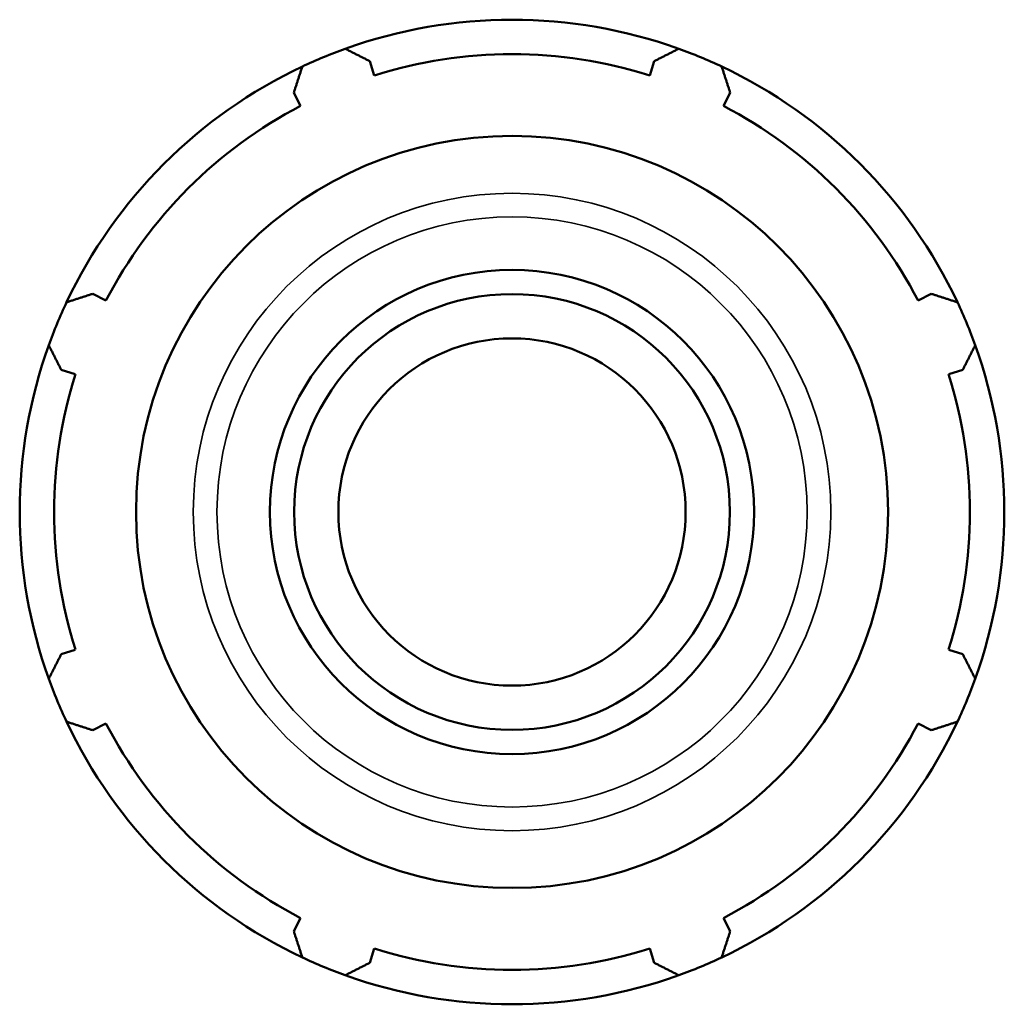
# Model space of a CAD drawing. Header units: inches. Extents: x -2.2 to 51.4, y -14.1 to 33.
# Tile 7 of 8: x 40.2 to 42.3, y 12.6 to 14.7. Entities that reach past the tile are written whole.
import ezdxf

# ---------------------------------------------------------------- set-up
doc = ezdxf.new("R2010")
doc.units = ezdxf.units.IN
doc.header["$MEASUREMENT"] = 0
doc.layers.add('Visible (ANSI)', color=7, linetype='Continuous', lineweight=50)
doc.layers.add('Visible Narrow (ANSI)', color=7, linetype='Continuous', lineweight=35)

msp = doc.modelspace()

# ---------------------------------------------------------------- linework, layer by layer
at = {"layer": 'Visible (ANSI)'}
for p, q in [((40.927, 14.5806), (40.9174, 14.6111)), ((41.5323, 14.6111), (41.5227, 14.5806)), ((40.7528, 14.5429), (40.7675, 14.5145)), ((41.6822, 14.5145), (41.6969, 14.5429)), ((40.3463, 14.0933), (40.318, 14.1081)), ((42.1317, 14.1081), (42.1034, 14.0933)), ((40.2498, 13.9434), (40.2802, 13.9338)), ((42.1695, 13.9338), (42.1999, 13.9434)), ((40.2802, 13.3381), (40.2498, 13.3285)), ((42.1999, 13.3285), (42.1695, 13.3381)), ((40.318, 13.1639), (40.3463, 13.1786)), ((42.1034, 13.1786), (42.1317, 13.1639)), ((40.7675, 12.7574), (40.7528, 12.7291)), ((41.6969, 12.7291), (41.6822, 12.7574)), ((40.9174, 12.6609), (40.927, 12.6914)), ((41.5227, 12.6914), (41.5323, 12.6609))]:
    msp.add_line(p, q, dxfattribs=at)
for radius in [0.8134, 0.5236, 0.4713, 0.3756]:
    msp.add_circle((41.2249, 13.636), radius, dxfattribs=at)
for radius, start, end in [(1.065, 70.208, 109.792), (1.065, 109.792, 115.208), (1.065, 64.792, 70.208), (0.9904, 72.5, 107.5), (1.065, 115.208, 154.792), (1.065, 25.208, 64.792), (0.9904, 117.5, 152.5), (0.9904, 27.5, 62.5), (1.065, 154.792, 160.208), (1.065, 19.792, 25.208), (1.065, 160.208, 199.792), (1.065, 340.208, 19.792), (0.9904, 162.5, 197.5), (0.9904, 342.5, 17.5), (1.065, 199.792, 205.208), (1.065, 334.792, 340.208), (1.065, 205.208, 244.792), (0.9904, 207.5, 242.5), (1.065, 295.208, 334.792), (0.9904, 297.5, 332.5), (0.9904, 252.5, 287.5), (1.065, 244.792, 250.208), (1.065, 289.792, 295.208), (1.065, 250.208, 289.792)]:
    msp.add_arc((41.2249, 13.636), radius, start, end, dxfattribs=at)
for points, weights in [([(40.8642, 14.6381), (40.8914, 14.6243), (40.9174, 14.6111)], [1, 1.00322030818, 1.00562939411]), ([(41.5323, 14.6111), (41.5583, 14.6243), (41.5855, 14.6381)], [1.00562939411, 1.00322030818, 1]), ([(40.7528, 14.5429), (40.7618, 14.5706), (40.7713, 14.5996)], [1.00562939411, 1.00322030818, 1]), ([(41.6784, 14.5996), (41.6879, 14.5706), (41.6969, 14.5429)], [1, 1.00322030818, 1.00562939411]), ([(40.2613, 14.0896), (40.2902, 14.099), (40.318, 14.1081)], [1, 1.00322030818, 1.00562939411]), ([(42.1317, 14.1081), (42.1595, 14.099), (42.1884, 14.0896)], [1.00562939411, 1.00322030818, 1]), ([(40.2498, 13.9434), (40.2365, 13.9695), (40.2228, 13.9966)], [1.00562939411, 1.00322030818, 1]), ([(42.2269, 13.9966), (42.2132, 13.9695), (42.1999, 13.9434)], [1, 1.00322030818, 1.00562939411]), ([(40.2228, 13.2754), (40.2365, 13.3025), (40.2498, 13.3285)], [1, 1.00322030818, 1.00562939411]), ([(42.1999, 13.3285), (42.2132, 13.3025), (42.2269, 13.2754)], [1.00562939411, 1.00322030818, 1]), ([(40.318, 13.1639), (40.2902, 13.1729), (40.2613, 13.1824)], [1.00562939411, 1.00322030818, 1]), ([(42.1884, 13.1824), (42.1595, 13.1729), (42.1317, 13.1639)], [1, 1.00322030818, 1.00562939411]), ([(40.7713, 12.6724), (40.7618, 12.7013), (40.7528, 12.7291)], [1, 1.00322030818, 1.00562939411]), ([(41.6969, 12.7291), (41.6879, 12.7013), (41.6784, 12.6724)], [1.00562939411, 1.00322030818, 1]), ([(40.9174, 12.6609), (40.8914, 12.6477), (40.8642, 12.6339)], [1.00562939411, 1.00322030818, 1]), ([(41.5855, 12.6339), (41.5583, 12.6477), (41.5323, 12.6609)], [1, 1.00322030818, 1.00562939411])]:
    msp.add_rational_spline(points, weights, degree=2, dxfattribs=at)
at = {"layer": 'Visible Narrow (ANSI)'}
for radius in [0.6895, 0.6383]:
    msp.add_circle((41.2249, 13.636), radius, dxfattribs=at)

doc.saveas('drawing.dxf')
